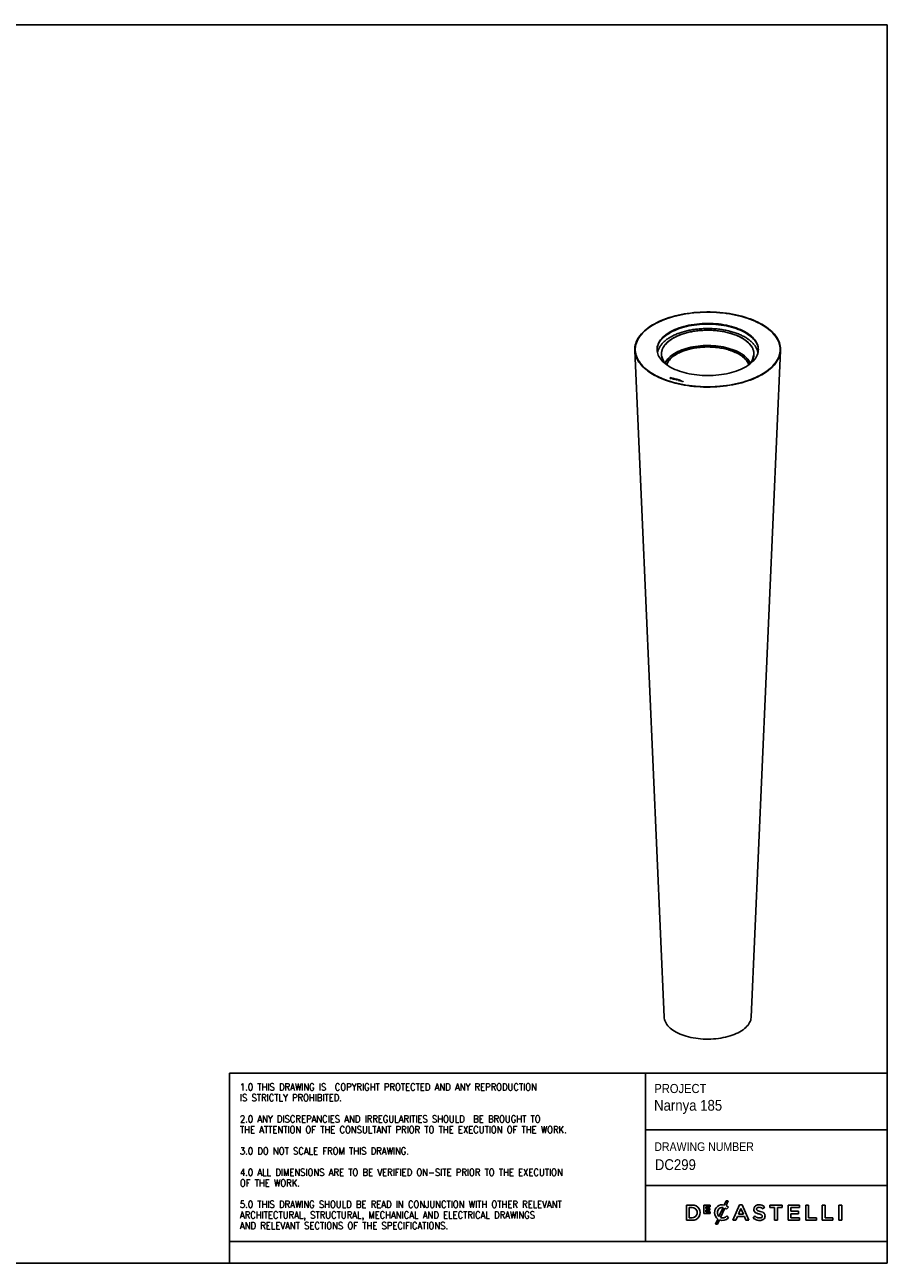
# Model space of a CAD drawing. Header units: millimetres. Extents: x 102 to 4309, y 57 to 3003.
# Tile 2 of 2: x 2258 to 4309, y 57 to 3003. Entities that reach past the tile are written whole.
import ezdxf

# ---------------------------------------------------------------- set-up
doc = ezdxf.new("R2010")
doc.units = ezdxf.units.MM
doc.header["$LTSCALE"] = 10
doc.linetypes.add('SLD-Solido', pattern=[0])
doc.layers.add('NOTE', color=3, linetype='SLD-Solido')
doc.layers.add('SCHIZZI', color=9, linetype='Continuous')
doc.styles.add('SLDTEXTSTYLE0', font='GOTHIC.TTF', dxfattribs={"width": 0.913})
doc.styles.add('SLDTEXTSTYLE1', font='romans__.ttf', dxfattribs={"width": 0.893})

msp = doc.modelspace()

# ---------------------------------------------------------------- linework, layer by layer
for p, q in [((3962.93, 2309.39), (3962.5, 2308.99)), ((3963.2, 2309.31), (3962.76, 2308.92)), ((3962.93, 2309.39), (3962.92, 2309.07)), ((3708.73, 2228.32), (3778.78, 642.35)), ((3709.62, 2230.38), (3709.62, 2230.38)), ((3773.68, 2213.68), (3773.7, 2213.57)), ((3985.46, 642.35), (4055.51, 2228.32)), ((4054.62, 2230.38), (4054.62, 2230.38)), ((3793.93, 2163.62), (3792.34, 2162.07)), ((3792.34, 2162.07), (3793.71, 2161.7)), ((3793.93, 2163.53), (3792.41, 2162.05)), ((3794.11, 2163.32), (3792.92, 2162.16)), ((3792.92, 2162.16), (3793.88, 2161.9)), ((3792.92, 2162.07), (3792.92, 2162.16)), ((3792.92, 2162.07), (3793.88, 2161.81)), ((3793.88, 2161.81), (3793.88, 2161.9)), ((3795.1, 2163.3), (3793.93, 2163.62)), ((3793.93, 2163.53), (3793.93, 2163.62)), ((3795.1, 2163.21), (3793.93, 2163.53)), ((3794.89, 2163.11), (3794.11, 2163.32)), ((3795.1, 2163.21), (3795.1, 2163.3)), ((3795.15, 2161.86), (3795.15, 2161.94)), ((3795.71, 2162.39), (3795.71, 2162.48)), ((3797.52, 2162.64), (3796.63, 2161.77)), ((3796.63, 2161.77), (3797.86, 2161.44)), ((3797.52, 2162.56), (3796.7, 2161.75)), ((3796.98, 2161.82), (3797.25, 2162.09)), ((3797.98, 2161.55), (3796.98, 2161.82)), ((3796.98, 2161.74), (3796.98, 2161.82)), ((3797.91, 2161.49), (3796.98, 2161.74)), ((3797.25, 2162.09), (3798.24, 2161.82)), ((3797.37, 2162.2), (3797.64, 2162.46)), ((3798.36, 2161.93), (3797.37, 2162.2)), ((3797.37, 2162.12), (3797.37, 2162.2)), ((3798.29, 2161.87), (3797.37, 2162.12)), ((3798.75, 2162.31), (3797.52, 2162.64)), ((3797.52, 2162.56), (3797.52, 2162.64)), ((3798.68, 2162.24), (3797.52, 2162.56)), ((3797.64, 2162.46), (3798.63, 2162.19)), ((3797.86, 2161.44), (3797.98, 2161.55)), ((3798.85, 2160.45), (3798.02, 2160.12)), ((3798.02, 2160.12), (3798.43, 2160.01)), ((3798.85, 2160.37), (3798.15, 2160.09)), ((3798.24, 2161.82), (3798.36, 2161.93)), ((3798.43, 2160.01), (3799.1, 2160.28)), ((3798.63, 2162.19), (3798.75, 2162.31)), ((3798.71, 2161.07), (3798.71, 2161.15)), ((3798.85, 2160.37), (3798.85, 2160.45)), ((3799.06, 2160.88), (3799.06, 2160.79)), ((3799.19, 2160.59), (3801.22, 2161.41)), ((3799.19, 2160.5), (3801.22, 2161.32)), ((3799.19, 2160.5), (3799.19, 2160.59)), ((3799.44, 2160.41), (3801.49, 2161.23)), ((3799.44, 2160.33), (3799.44, 2160.41)), ((3799.61, 2160.26), (3799.61, 2160.34)), ((3800.87, 2160.04), (3800.78, 2160.26)), ((3800.78, 2160.18), (3800.78, 2160.26)), ((3800.84, 2160.04), (3800.78, 2160.18)), ((3801.22, 2161.32), (3801.22, 2161.41)), ((3802.25, 2161.82), (3801.56, 2161.54)), ((3802.25, 2161.73), (3801.56, 2161.46)), ((3801.56, 2161.46), (3801.56, 2161.54)), ((3801.61, 2161.08), (3802.01, 2161.16)), ((3804.74, 2160.72), (3801.77, 2159.51)), ((3801.77, 2159.51), (3802.18, 2159.4)), ((3801.83, 2161.37), (3802.66, 2161.71)), ((3801.83, 2161.29), (3801.83, 2161.37)), ((3804.74, 2160.63), (3801.9, 2159.47)), ((3802.18, 2159.4), (3803.12, 2159.78)), ((3802.66, 2161.71), (3802.25, 2161.82)), ((3802.25, 2161.73), (3802.25, 2161.82)), ((3802.53, 2161.65), (3802.25, 2161.73)), ((3803.12, 2159.78), (3804.55, 2159.38)), ((3804.69, 2160.42), (3803.48, 2159.92)), ((3803.48, 2159.92), (3804.59, 2159.63)), ((3803.48, 2159.84), (3803.48, 2159.92)), ((3803.48, 2159.84), (3804.59, 2159.54)), ((3804.55, 2159.38), (3804.47, 2158.77)), ((3804.47, 2158.77), (3804.89, 2158.66)), ((3804.55, 2159.3), (3804.48, 2158.77)), ((3804.55, 2159.3), (3804.55, 2159.38)), ((3804.59, 2159.63), (3804.69, 2160.42)), ((3804.59, 2159.54), (3804.69, 2160.33)), ((3804.59, 2159.54), (3804.59, 2159.63)), ((3804.69, 2160.33), (3804.69, 2160.42)), ((3805.15, 2160.6), (3804.74, 2160.72)), ((3804.74, 2160.63), (3804.74, 2160.72)), ((3805.14, 2160.52), (3804.74, 2160.63)), ((3804.89, 2158.66), (3805.15, 2160.6)), ((3806.55, 2158.76), (3806.17, 2158.86)), ((3806.17, 2158.77), (3806.17, 2158.86)), ((3806.5, 2158.68), (3806.17, 2158.77)), ((3806.49, 2158.63), (3806.49, 2158.55)), ((3806.52, 2158.45), (3806.52, 2158.54)), ((3807.4, 2159.33), (3807.4, 2159.24)), ((3807.83, 2158.09), (3807.83, 2158.18)), ((3808.26, 2158.28), (3808.26, 2158.36)), ((3808.27, 2158.32), (3808.27, 2158.41)), ((3808.49, 2158.6), (3808.49, 2158.68)), ((3808.84, 2159.05), (3809.22, 2158.95)), ((3808.89, 2159.09), (3808.89, 2159.17)), ((3809.19, 2159.33), (3809.19, 2159.42)), ((3811.48, 2158.6), (3810.08, 2157.25)), ((3810.08, 2157.25), (3810.57, 2157.11)), ((3811.48, 2158.52), (3810.15, 2157.23)), ((3810.69, 2159.07), (3810.49, 2158.87)), ((3810.49, 2158.87), (3811.48, 2158.6)), ((3810.69, 2158.98), (3810.56, 2158.86)), ((3810.57, 2157.11), (3811.96, 2158.47)), ((3813.15, 2158.4), (3810.69, 2159.07)), ((3810.69, 2158.98), (3810.69, 2159.07)), ((3813.08, 2158.33), (3810.69, 2158.98)), ((3811.48, 2158.52), (3811.48, 2158.6)), ((3811.96, 2158.47), (3812.95, 2158.2)), ((3814.35, 2158.07), (3812.76, 2156.52)), ((3812.76, 2156.52), (3814.97, 2155.92)), ((3814.35, 2157.98), (3812.83, 2156.5)), ((3812.95, 2158.2), (3813.15, 2158.4)), ((3813.34, 2156.61), (3813.83, 2157.09)), ((3815.17, 2156.11), (3813.34, 2156.61)), ((3813.34, 2156.53), (3813.34, 2156.61)), ((3815.1, 2156.05), (3813.34, 2156.53)), ((3813.83, 2157.09), (3815.66, 2156.59)), ((3814.03, 2157.29), (3814.52, 2157.77)), ((3815.86, 2156.79), (3814.03, 2157.29)), ((3814.03, 2157.2), (3814.03, 2157.29)), ((3815.79, 2156.72), (3814.03, 2157.2)), ((3816.55, 2157.47), (3814.35, 2158.07)), ((3814.35, 2157.98), (3814.35, 2158.07)), ((3816.49, 2157.4), (3814.35, 2157.98)), ((3814.52, 2157.77), (3816.35, 2157.27)), ((3814.97, 2155.92), (3815.17, 2156.11)), ((3815.66, 2156.59), (3815.86, 2156.79)), ((3817.9, 2157.11), (3816.3, 2155.56)), ((3816.3, 2155.56), (3818.41, 2154.98)), ((3816.35, 2157.27), (3816.55, 2157.47)), ((3817.9, 2157.02), (3816.37, 2155.54)), ((3816.88, 2155.65), (3818.28, 2157.01)), ((3818.61, 2155.18), (3816.88, 2155.65)), ((3816.88, 2155.56), (3816.88, 2155.65)), ((3818.54, 2155.11), (3816.88, 2155.56)), ((3818.28, 2157.01), (3817.9, 2157.11)), ((3817.9, 2157.02), (3817.9, 2157.11)), ((3818.21, 2156.94), (3817.9, 2157.02)), ((3818.41, 2154.98), (3818.61, 2155.18)), ((3821.17, 2156.22), (3819.58, 2154.67)), ((3819.58, 2154.67), (3821.68, 2154.09)), ((3821.17, 2156.13), (3819.65, 2154.65)), ((3820.16, 2154.76), (3821.55, 2156.12)), ((3821.88, 2154.29), (3820.16, 2154.76)), ((3820.16, 2154.67), (3820.16, 2154.76)), ((3821.81, 2154.22), (3820.16, 2154.67)), ((3821.55, 2156.12), (3821.17, 2156.22)), ((3821.17, 2156.13), (3821.17, 2156.22)), ((3821.48, 2156.05), (3821.17, 2156.13)), ((3821.68, 2154.09), (3821.88, 2154.29)), ((3824.52, 2155.32), (3822.92, 2153.76)), ((3822.92, 2153.76), (3823.3, 2153.65)), ((3824.52, 2155.23), (3822.99, 2153.74)), ((3823.3, 2153.65), (3824.9, 2155.22)), ((3824.9, 2155.22), (3824.52, 2155.32)), ((3824.52, 2155.23), (3824.52, 2155.32)), ((3824.83, 2155.15), (3824.52, 2155.23))]:
    msp.add_line(p, q)
at = {"flags": 128}
for points in [[(3963.2, 2309.31), (3970.04, 2307.35), (3976.7, 2305.22), (3983.17, 2302.95), (3989.44, 2300.52), (3995.48, 2297.95), (4001.3, 2295.25), (4006.87, 2292.41), (4012.18, 2289.44), (4017.23, 2286.35), (4022.01, 2283.15), (4026.5, 2279.84), (4030.69, 2276.43), (4034.58, 2272.93), (4038.16, 2269.34), (4041.42, 2265.67), (4044.36, 2261.93), (4046.96, 2258.12), (4049.23, 2254.26), (4051.16, 2250.34), (4052.74, 2246.39), (4053.97, 2242.41), (4054.85, 2238.39), (4055.38, 2234.37), (4055.56, 2230.33), (4055.38, 2226.3), (4054.85, 2222.27), (4053.96, 2218.26), (4052.72, 2214.27), (4051.14, 2210.32), (4049.21, 2206.41), (4046.94, 2202.55), (4044.33, 2198.74), (4041.4, 2195), (4038.13, 2191.33), (4034.55, 2187.74), (4030.66, 2184.23), (4026.46, 2180.83), (4021.97, 2177.52), (4017.19, 2174.32), (4012.14, 2171.23), (4006.82, 2168.27), (4001.25, 2165.43), (3995.43, 2162.72), (3989.39, 2160.16), (3983.12, 2157.73), (3976.65, 2155.46), (3969.98, 2153.33), (3963.14, 2151.37), (3956.13, 2149.56), (3948.97, 2147.93), (3941.67, 2146.45), (3934.25, 2145.15), (3926.72, 2144.03), (3919.11, 2143.08), (3911.41, 2142.31), (3903.66, 2141.72), (3895.87, 2141.3), (3888.04, 2141.08), (3880.21, 2141.03), (3872.37, 2141.17), (3864.56, 2141.48), (3856.78, 2141.98), (3849.06, 2142.66), (3841.4, 2143.52), (3833.83, 2144.56), (3826.35, 2145.77), (3818.99, 2147.15), (3811.76, 2148.71), (3804.67, 2150.43), (3797.74, 2152.31), (3790.98, 2154.35), (3784.4, 2156.55), (3778.03, 2158.9), (3771.87, 2161.4), (3765.94, 2164.03), (3760.24, 2166.8), (3754.79, 2169.7), (3749.6, 2172.73), (3744.68, 2175.87), (3740.04, 2179.12), (3735.69, 2182.48), (3731.64, 2185.94), (3727.9, 2189.48), (3724.48, 2193.11), (3721.37, 2196.82), (3718.59, 2200.59), (3716.15, 2204.43), (3714.05, 2208.32), (3712.29, 2212.25), (3710.87, 2216.22), (3709.81, 2220.22), (3709.09, 2224.24), (3708.73, 2228.27), (3708.73, 2232.31), (3709.08, 2236.34), (3709.78, 2240.36), (3710.83, 2244.36), (3712.24, 2248.33), (3713.99, 2252.26), (3716.08, 2256.15), (3718.51, 2259.99), (3721.28, 2263.77), (3724.38, 2267.47), (3727.79, 2271.11), (3731.53, 2274.66), (3735.57, 2278.11), (3739.91, 2281.48), (3744.54, 2284.73), (3749.45, 2287.88), (3754.63, 2290.91), (3760.07, 2293.81), (3765.76, 2296.59), (3771.69, 2299.23), (3777.84, 2301.72), (3784.21, 2304.08), (3790.78, 2306.28), (3797.53, 2308.33), (3804.46, 2310.22), (3811.54, 2311.94), (3818.77, 2313.5), (3826.13, 2314.89), (3833.6, 2316.11), (3841.17, 2317.15), (3848.83, 2318.01), (3856.55, 2318.7), (3864.33, 2319.2), (3872.14, 2319.53), (3879.97, 2319.67), (3887.81, 2319.63), (3895.63, 2319.4), (3903.43, 2319), (3911.18, 2318.41), (3918.88, 2317.65), (3926.5, 2316.7), (3934.02, 2315.58), (3941.45, 2314.29), (3948.75, 2312.82), (3955.91, 2311.19), (3962.93, 2309.39)], [(3801.62, 2151.81), (3808.59, 2150.01), (3815.72, 2148.38), (3822.98, 2146.92), (3830.36, 2145.63), (3837.85, 2144.51), (3845.43, 2143.57), (3853.09, 2142.81), (3860.8, 2142.22), (3868.56, 2141.81), (3876.34, 2141.59), (3884.14, 2141.54), (3891.93, 2141.68), (3899.7, 2142), (3907.44, 2142.5), (3915.12, 2143.18), (3922.74, 2144.04), (3930.27, 2145.07), (3937.71, 2146.28), (3945.03, 2147.66), (3952.23, 2149.21), (3959.28, 2150.92), (3966.17, 2152.8), (3972.89, 2154.83), (3979.43, 2157.02), (3985.76, 2159.36), (3991.89, 2161.85), (3997.79, 2164.47), (4003.45, 2167.23), (4008.87, 2170.12), (4014.03, 2173.13), (4018.92, 2176.26), (4023.53, 2179.5), (4027.85, 2182.84), (4031.87, 2186.28), (4035.58, 2189.81), (4038.99, 2193.42), (4042.07, 2197.11), (4044.83, 2200.87), (4047.25, 2204.68), (4049.33, 2208.55), (4051.08, 2212.47), (4052.48, 2216.42), (4053.53, 2220.4), (4054.23, 2224.4), (4054.58, 2228.41), (4054.58, 2232.42), (4054.22, 2236.43), (4053.51, 2240.43), (4052.46, 2244.41), (4051.05, 2248.36), (4049.3, 2252.28), (4047.21, 2256.14), (4044.78, 2259.96), (4042.02, 2263.72), (4038.93, 2267.4), (4035.52, 2271.01), (4031.8, 2274.54), (4027.78, 2277.98), (4023.45, 2281.32), (4018.84, 2284.56), (4013.94, 2287.69), (4008.78, 2290.7), (4003.36, 2293.58), (3997.69, 2296.34), (3991.79, 2298.96), (3985.66, 2301.44), (3979.32, 2303.78), (3972.78, 2305.97), (3966.05, 2308), (3959.16, 2309.87), (3952.11, 2311.59), (3944.91, 2313.13), (3937.59, 2314.51), (3930.15, 2315.71), (3922.61, 2316.74), (3914.99, 2317.6), (3907.31, 2318.27), (3899.57, 2318.77), (3891.8, 2319.09), (3884.01, 2319.22), (3876.21, 2319.17), (3868.43, 2318.95), (3860.67, 2318.54), (3852.96, 2317.95), (3845.3, 2317.18), (3837.73, 2316.23), (3830.24, 2315.11), (3822.86, 2313.82), (3815.6, 2312.35), (3808.47, 2310.72), (3801.5, 2308.93), (3794.69, 2306.97), (3788.06, 2304.86), (3781.62, 2302.59), (3775.39, 2300.18), (3769.38, 2297.62), (3763.59, 2294.93), (3758.05, 2292.11), (3752.76, 2289.16), (3747.74, 2286.08), (3742.99, 2282.9), (3738.52, 2279.61), (3734.35, 2276.22), (3730.48, 2272.73), (3726.92, 2269.16), (3723.68, 2265.51), (3720.76, 2261.78), (3718.17, 2257.99), (3715.91, 2254.15), (3713.99, 2250.26), (3712.42, 2246.33), (3711.2, 2242.36), (3710.32, 2238.37), (3709.8, 2234.36), (3709.62, 2230.35), (3709.8, 2226.33), (3710.33, 2222.33), (3711.21, 2218.34), (3712.45, 2214.37), (3714.02, 2210.44), (3715.95, 2206.55), (3718.21, 2202.7), (3720.8, 2198.92), (3723.73, 2195.2), (3726.98, 2191.55), (3730.54, 2187.97), (3734.42, 2184.49), (3738.59, 2181.1), (3743.07, 2177.81), (3747.82, 2174.63), (3752.85, 2171.56), (3758.14, 2168.61), (3763.69, 2165.79), (3769.48, 2163.1), (3775.49, 2160.54), (3781.73, 2158.13), (3788.17, 2155.87), (3794.81, 2153.76), (3801.62, 2151.81)], [(3962.73, 2308.89), (3969.53, 2306.94), (3976.16, 2304.82), (3982.59, 2302.56), (3988.82, 2300.15), (3994.83, 2297.59), (4000.61, 2294.9), (4006.15, 2292.08), (4011.43, 2289.13), (4016.46, 2286.06), (4021.2, 2282.88), (4025.67, 2279.59), (4029.84, 2276.2), (4033.7, 2272.72), (4037.26, 2269.15), (4040.5, 2265.5), (4043.42, 2261.78), (4046.01, 2257.99), (4048.27, 2254.15), (4050.18, 2250.26), (4051.75, 2246.33), (4052.98, 2242.37), (4053.86, 2238.38), (4054.38, 2234.38), (4054.56, 2230.36), (4054.38, 2226.35), (4053.85, 2222.35), (4052.97, 2218.36), (4051.74, 2214.4), (4050.17, 2210.47), (4048.25, 2206.58), (4045.99, 2202.74), (4043.4, 2198.95), (4040.48, 2195.23), (4037.23, 2191.58), (4033.67, 2188.02), (4029.8, 2184.53), (4025.63, 2181.14), (4021.16, 2177.85), (4016.41, 2174.67), (4011.39, 2171.61), (4006.1, 2168.66), (4000.56, 2165.84), (3994.78, 2163.15), (3988.77, 2160.59), (3982.54, 2158.18), (3976.1, 2155.92), (3969.48, 2153.81), (3962.67, 2151.86), (3955.7, 2150.06), (3948.58, 2148.43), (3941.33, 2146.97), (3933.95, 2145.68), (3926.47, 2144.56), (3918.89, 2143.61), (3911.25, 2142.85), (3903.54, 2142.26), (3895.79, 2141.85), (3888.01, 2141.62), (3880.22, 2141.58), (3872.43, 2141.71), (3864.66, 2142.03), (3856.93, 2142.52), (3849.25, 2143.2), (3841.64, 2144.05), (3834.11, 2145.08), (3826.67, 2146.29), (3819.35, 2147.66), (3812.16, 2149.21), (3805.11, 2150.92), (3798.22, 2152.79), (3791.5, 2154.82), (3784.97, 2157.01), (3778.63, 2159.34), (3772.51, 2161.83), (3766.6, 2164.45), (3760.94, 2167.2), (3755.52, 2170.08), (3750.36, 2173.09), (3745.47, 2176.22), (3740.86, 2179.45), (3736.54, 2182.79), (3732.51, 2186.23), (3728.79, 2189.75), (3725.38, 2193.36), (3722.3, 2197.04), (3719.54, 2200.8), (3717.11, 2204.61), (3715.01, 2208.48), (3713.26, 2212.39), (3711.86, 2216.33), (3710.8, 2220.31), (3710.09, 2224.31), (3709.73, 2228.31), (3709.73, 2232.33), (3710.08, 2236.34), (3710.77, 2240.33), (3711.82, 2244.31), (3713.22, 2248.26), (3714.96, 2252.17), (3717.04, 2256.04), (3719.46, 2259.85), (3722.21, 2263.61), (3725.29, 2267.29), (3728.68, 2270.9), (3732.39, 2274.43), (3736.41, 2277.87), (3740.73, 2281.21), (3745.33, 2284.45), (3750.21, 2287.58), (3755.36, 2290.59), (3760.77, 2293.48), (3766.43, 2296.24), (3772.33, 2298.86), (3778.44, 2301.35), (3784.77, 2303.69), (3791.3, 2305.88), (3798.02, 2307.91), (3804.9, 2309.79), (3811.95, 2311.51), (3819.13, 2313.06), (3826.45, 2314.44), (3833.88, 2315.65), (3841.41, 2316.68), (3849.02, 2317.54), (3856.7, 2318.22), (3864.43, 2318.72), (3872.19, 2319.04), (3879.98, 2319.19), (3887.77, 2319.14), (3895.55, 2318.92), (3903.3, 2318.52), (3911.01, 2317.94), (3918.66, 2317.18), (3926.24, 2316.24), (3933.72, 2315.12), (3941.11, 2313.84), (3948.36, 2312.38), (3955.49, 2310.75), (3962.46, 2308.96)], [(3825.89, 2175.49), (3831.74, 2174.01), (3837.74, 2172.68), (3843.87, 2171.53), (3850.11, 2170.55), (3856.45, 2169.74), (3862.86, 2169.12), (3869.33, 2168.67), (3875.83, 2168.4), (3882.36, 2168.32), (3888.88, 2168.42), (3895.38, 2168.7), (3901.85, 2169.16), (3908.25, 2169.8), (3914.58, 2170.61), (3920.82, 2171.61), (3926.94, 2172.77), (3932.93, 2174.11), (3938.77, 2175.61), (3944.45, 2177.27), (3949.94, 2179.08), (3955.23, 2181.05), (3960.31, 2183.16), (3965.16, 2185.41), (3969.76, 2187.79), (3974.11, 2190.3), (3978.19, 2192.92), (3981.99, 2195.65), (3985.49, 2198.49), (3988.69, 2201.42), (3991.58, 2204.43), (3994.15, 2207.52), (3996.39, 2210.68), (3998.29, 2213.89), (3999.85, 2217.16), (4001.07, 2220.46), (4001.94, 2223.79), (4002.46, 2227.14), (4002.62, 2230.5), (4002.43, 2233.86), (4001.89, 2237.21), (4001, 2240.54), (3999.75, 2243.84), (3998.17, 2247.1), (3996.24, 2250.31), (3993.98, 2253.46), (3991.39, 2256.55), (3988.48, 2259.56), (3985.25, 2262.48), (3981.73, 2265.31), (3977.91, 2268.04), (3973.81, 2270.65), (3969.44, 2273.15), (3964.82, 2275.52), (3959.95, 2277.76), (3954.86, 2279.86), (3949.55, 2281.82), (3944.05, 2283.62), (3938.36, 2285.27), (3932.51, 2286.76), (3926.51, 2288.08), (3920.38, 2289.23), (3914.13, 2290.21), (3907.8, 2291.02), (3901.39, 2291.65), (3894.92, 2292.09), (3888.41, 2292.36), (3881.89, 2292.44), (3875.37, 2292.35), (3868.86, 2292.07), (3862.4, 2291.61), (3855.99, 2290.97), (3849.66, 2290.15), (3843.43, 2289.16), (3837.3, 2287.99), (3831.31, 2286.66), (3825.47, 2285.16), (3819.8, 2283.5), (3814.31, 2281.68), (3809.01, 2279.72), (3803.93, 2277.61), (3799.08, 2275.36), (3794.48, 2272.97), (3790.13, 2270.47), (3786.05, 2267.84), (3782.25, 2265.11), (3778.75, 2262.27), (3775.55, 2259.35), (3772.66, 2256.33), (3770.09, 2253.24), (3767.86, 2250.08), (3765.95, 2246.87), (3764.39, 2243.61), (3763.17, 2240.3), (3762.3, 2236.97), (3761.79, 2233.62), (3761.62, 2230.26), (3761.81, 2226.9), (3762.35, 2223.55), (3763.25, 2220.22), (3764.49, 2216.92), (3766.08, 2213.66), (3768, 2210.45), (3770.27, 2207.3), (3772.86, 2204.21), (3775.77, 2201.21), (3778.99, 2198.28), (3782.52, 2195.45), (3786.33, 2192.73), (3790.43, 2190.11), (3794.8, 2187.61), (3799.42, 2185.24), (3804.29, 2183), (3809.38, 2180.9), (3814.69, 2178.95), (3820.2, 2177.14), (3825.89, 2175.49)], [(3761.63, 2229.52), (3761.79, 2231.92), (3762.31, 2235.27), (3763.18, 2238.6), (3764.4, 2241.91), (3765.96, 2245.17), (3767.86, 2248.38), (3770.1, 2251.54), (3772.67, 2254.63), (3775.56, 2257.64), (3778.76, 2260.57), (3782.27, 2263.41), (3786.07, 2266.14), (3790.14, 2268.76), (3794.49, 2271.27), (3799.1, 2273.65), (3803.95, 2275.9), (3809.03, 2278.01), (3814.32, 2279.97), (3819.81, 2281.79), (3825.49, 2283.45), (3831.33, 2284.95), (3837.32, 2286.28), (3843.44, 2287.44), (3849.67, 2288.44), (3856, 2289.25), (3862.41, 2289.89), (3868.87, 2290.35), (3875.37, 2290.63), (3881.9, 2290.73), (3888.42, 2290.64), (3894.92, 2290.38), (3901.39, 2289.93), (3907.8, 2289.3), (3914.14, 2288.5), (3920.38, 2287.52), (3926.51, 2286.37), (3932.51, 2285.04), (3938.36, 2283.56), (3944.05, 2281.91), (3949.55, 2280.1), (3954.86, 2278.15), (3959.95, 2276.05), (3964.82, 2273.81), (3969.44, 2271.44), (3973.81, 2268.94), (3977.91, 2266.32), (3981.72, 2263.6), (3985.25, 2260.77), (3988.47, 2257.85), (3991.38, 2254.84), (3993.97, 2251.76), (3996.24, 2248.6), (3998.16, 2245.39), (3999.75, 2242.13), (4000.99, 2238.83), (4001.89, 2235.5), (4002.43, 2232.16), (4002.61, 2229.52)], [(4002.61, 2229.52), (4002.43, 2232.15), (4001.89, 2235.5), (4001, 2238.83), (3999.75, 2242.13), (3998.17, 2245.39), (3996.24, 2248.6), (3993.98, 2251.75), (3991.39, 2254.84), (3988.48, 2257.84), (3985.25, 2260.77), (3981.73, 2263.6), (3977.91, 2266.32), (3973.81, 2268.94), (3969.44, 2271.43), (3964.82, 2273.81), (3959.95, 2276.05), (3954.86, 2278.15), (3949.55, 2280.1), (3944.05, 2281.91), (3938.36, 2283.56), (3932.51, 2285.04), (3926.51, 2286.37), (3920.38, 2287.52), (3914.13, 2288.5), (3907.8, 2289.3), (3901.39, 2289.93), (3894.92, 2290.38), (3888.41, 2290.64), (3881.89, 2290.73), (3875.37, 2290.63), (3868.86, 2290.35), (3862.4, 2289.89), (3855.99, 2289.25), (3849.66, 2288.44), (3843.43, 2287.44), (3837.3, 2286.28), (3831.31, 2284.94), (3825.47, 2283.44), (3819.8, 2281.78), (3814.31, 2279.97), (3809.01, 2278), (3803.93, 2275.89), (3799.08, 2273.64), (3794.48, 2271.26), (3790.13, 2268.75), (3786.05, 2266.13), (3782.25, 2263.4), (3778.75, 2260.56), (3775.55, 2257.63), (3772.66, 2254.62), (3770.09, 2251.53), (3767.86, 2248.37), (3765.95, 2245.15), (3764.39, 2241.89), (3763.17, 2238.59), (3762.3, 2235.26), (3761.79, 2231.91), (3761.63, 2229.52)], [(3782.76, 2195.27), (3780.89, 2197.41), (3778.62, 2200.4), (3776.68, 2203.44), (3775.07, 2206.54), (3773.81, 2209.68), (3772.9, 2212.85), (3772.34, 2216.05), (3772.12, 2219.25), (3772.26, 2222.46), (3772.76, 2225.65), (3773.6, 2228.83), (3774.79, 2231.98), (3776.32, 2235.09), (3778.2, 2238.14), (3780.4, 2241.14), (3782.94, 2244.07), (3785.78, 2246.92), (3788.94, 2249.69), (3792.4, 2252.35), (3796.14, 2254.91), (3800.16, 2257.36), (3804.45, 2259.69), (3808.98, 2261.89), (3813.74, 2263.95), (3818.73, 2265.87), (3823.91, 2267.65), (3829.29, 2269.27), (3834.83, 2270.73), (3840.52, 2272.02), (3846.35, 2273.15), (3852.29, 2274.11), (3858.33, 2274.89), (3864.45, 2275.49), (3870.62, 2275.92), (3876.82, 2276.16), (3883.05, 2276.23), (3889.27, 2276.11), (3895.47, 2275.81), (3901.62, 2275.33), (3907.72, 2274.68), (3913.73, 2273.84), (3919.64, 2272.83), (3925.43, 2271.65), (3931.08, 2270.31), (3936.58, 2268.8), (3941.9, 2267.14), (3947.02, 2265.32), (3951.94, 2263.35), (3956.64, 2261.25), (3961.1, 2259.01), (3965.31, 2256.65), (3969.24, 2254.16), (3972.9, 2251.57), (3976.27, 2248.87), (3979.34, 2246.08), (3982.1, 2243.21), (3984.53, 2240.26), (3986.64, 2237.24), (3988.41, 2234.17), (3989.84, 2231.05), (3990.93, 2227.89), (3991.67, 2224.7), (3992.06, 2221.5), (3992.09, 2218.3), (3991.78, 2215.1), (3991.11, 2211.91), (3990.09, 2208.74), (3988.73, 2205.61), (3987.03, 2202.53), (3984.99, 2199.5), (3982.62, 2196.54), (3981.49, 2195.27)], [(3974.63, 2250.23), (3971.11, 2252.88), (3967.31, 2255.42), (3963.23, 2257.84), (3958.9, 2260.15), (3954.32, 2262.32), (3949.51, 2264.35), (3944.48, 2266.25), (3939.26, 2267.99), (3933.85, 2269.58), (3928.27, 2271), (3922.55, 2272.27), (3916.7, 2273.36), (3910.74, 2274.28), (3904.68, 2275.03), (3898.55, 2275.59), (3892.37, 2275.98), (3886.16, 2276.19), (3879.94, 2276.22), (3873.72, 2276.06), (3867.53, 2275.73), (3861.38, 2275.21), (3855.3, 2274.52), (3849.31, 2273.65), (3843.42, 2272.61), (3837.66, 2271.4), (3832.04, 2270.02), (3826.58, 2268.48), (3821.29, 2266.78), (3816.21, 2264.93), (3811.33, 2262.94), (3806.68, 2260.81), (3802.27, 2258.54), (3798.12, 2256.15), (3794.24, 2253.65), (3790.63, 2251.03), (3787.33, 2248.32), (3784.32, 2245.51), (3781.63, 2242.62), (3779.26, 2239.65), (3777.22, 2236.62), (3775.51, 2233.54), (3774.15, 2230.41), (3773.13, 2227.25), (3772.47, 2224.06), (3772.15, 2220.85), (3772.19, 2217.65), (3772.57, 2214.45), (3773.31, 2211.26), (3774.4, 2208.11), (3775.83, 2204.99), (3777.6, 2201.91), (3779.71, 2198.9), (3782.15, 2195.94), (3782.76, 2195.27)], [(3780.64, 2198.13), (3781.06, 2199.03), (3782.68, 2202.04), (3784.64, 2204.99), (3786.94, 2207.88), (3789.55, 2210.69), (3792.48, 2213.42), (3795.71, 2216.06), (3799.23, 2218.6), (3803.04, 2221.02), (3807.11, 2223.33), (3811.43, 2225.52), (3816, 2227.57), (3820.79, 2229.48), (3825.78, 2231.24), (3830.97, 2232.85), (3836.33, 2234.31), (3841.84, 2235.6), (3847.49, 2236.72), (3853.26, 2237.67), (3859.12, 2238.45), (3865.07, 2239.05), (3871.07, 2239.47), (3877.11, 2239.71), (3883.16, 2239.77), (3889.21, 2239.65), (3895.24, 2239.34), (3901.23, 2238.86), (3907.14, 2238.2), (3912.98, 2237.36), (3918.71, 2236.35), (3924.31, 2235.17), (3929.78, 2233.82), (3935.08, 2232.32), (3940.2, 2230.65), (3945.13, 2228.84), (3949.84, 2226.88), (3954.32, 2224.78), (3958.56, 2222.55), (3962.55, 2220.2), (3966.25, 2217.74), (3969.68, 2215.16)], [(3981.49, 2195.27), (3983.84, 2198.01), (3986.05, 2201.01), (3987.92, 2204.07), (3989.45, 2207.17), (3990.64, 2210.32), (3991.49, 2213.5), (3991.98, 2216.7), (3992.12, 2219.9), (3991.91, 2223.11), (3991.34, 2226.3), (3990.43, 2229.47), (3989.17, 2232.61), (3987.57, 2235.71), (3985.63, 2238.76), (3983.35, 2241.74), (3980.76, 2244.66), (3977.84, 2247.49), (3974.63, 2250.23)], [(3966.22, 2213.16), (3962.86, 2215.68), (3959.23, 2218.09), (3955.32, 2220.38), (3951.15, 2222.55), (3946.75, 2224.59), (3942.11, 2226.5), (3937.27, 2228.25), (3932.23, 2229.86), (3927.01, 2231.31), (3921.64, 2232.6), (3916.13, 2233.72), (3910.5, 2234.68), (3904.77, 2235.46), (3898.96, 2236.06), (3893.09, 2236.48), (3887.18, 2236.73), (3881.26, 2236.79), (3875.33, 2236.67), (3869.43, 2236.38), (3863.58, 2235.9), (3857.79, 2235.25), (3852.09, 2234.42), (3846.49, 2233.41), (3841.02, 2232.24), (3835.69, 2230.9), (3830.52, 2229.41), (3825.54, 2227.76), (3820.76, 2225.96), (3816.19, 2224.01), (3811.85, 2221.93), (3807.76, 2219.72), (3803.93, 2217.39), (3800.37, 2214.95), (3797.1, 2212.4), (3794.13, 2209.76), (3791.47, 2207.04), (3789.13, 2204.23), (3787.12, 2201.36), (3785.43, 2198.43), (3784.09, 2195.46), (3783.75, 2194.54)], [(3783.75, 2194.54), (3784.09, 2195.46), (3785.43, 2198.43), (3787.12, 2201.36), (3789.13, 2204.23), (3791.47, 2207.04), (3794.13, 2209.76), (3797.1, 2212.4), (3800.37, 2214.95), (3803.93, 2217.39), (3807.76, 2219.72), (3811.85, 2221.93), (3816.19, 2224.01), (3820.76, 2225.96), (3825.54, 2227.76), (3830.52, 2229.41), (3835.69, 2230.9), (3841.02, 2232.24), (3846.49, 2233.41), (3852.09, 2234.42), (3857.79, 2235.25), (3863.58, 2235.9), (3869.43, 2236.38), (3875.33, 2236.67), (3881.26, 2236.79), (3887.18, 2236.73), (3893.09, 2236.48), (3898.96, 2236.06), (3904.77, 2235.46), (3910.5, 2234.68), (3916.13, 2233.72), (3921.64, 2232.6), (3927.01, 2231.31), (3932.23, 2229.86), (3937.27, 2228.25), (3942.11, 2226.5), (3946.75, 2224.59), (3951.15, 2222.55), (3955.32, 2220.38), (3959.23, 2218.09), (3962.86, 2215.68), (3966.22, 2213.16), (3969.27, 2210.55), (3972.03, 2207.84), (3974.46, 2205.06), (3976.57, 2202.21), (3978.35, 2199.3), (3979.8, 2196.33), (3980.5, 2194.54)], [(3795.15, 2161.94), (3795.3, 2162), (3795.43, 2162.08), (3795.54, 2162.16), (3795.62, 2162.24), (3795.68, 2162.34), (3795.71, 2162.43), (3795.71, 2162.53), (3795.68, 2162.63)], [(3795.15, 2161.86), (3795.3, 2161.92), (3795.43, 2161.99), (3795.54, 2162.07), (3795.62, 2162.16), (3795.68, 2162.25), (3795.71, 2162.35), (3795.71, 2162.39)], [(3795.38, 2161.76), (3795.59, 2161.84), (3795.76, 2161.93), (3795.91, 2162.04), (3796.02, 2162.16), (3796.1, 2162.29), (3796.13, 2162.42), (3796.13, 2162.55), (3796.09, 2162.68)], [(3796.14, 2162.44), (3796.13, 2162.46), (3796.09, 2162.59)], [(3807.8, 2159.79), (3807.57, 2159.76), (3807.35, 2159.71), (3807.17, 2159.62), (3807.04, 2159.51), (3806.97, 2159.39), (3806.98, 2159.27), (3807.04, 2159.14), (3807.17, 2159.04)], [(3807.8, 2159.7), (3807.57, 2159.68), (3807.35, 2159.62), (3807.17, 2159.53), (3807.04, 2159.43), (3806.97, 2159.31), (3806.97, 2159.29)], [(3807.5, 2159.18), (3807.43, 2159.23), (3807.4, 2159.3), (3807.4, 2159.36), (3807.44, 2159.43), (3807.5, 2159.48), (3807.59, 2159.52), (3807.71, 2159.55), (3807.83, 2159.57)], [(3808.27, 2158.32), (3808.27, 2158.3), (3808.26, 2158.28)], [(3808.68, 2158.3), (3808.7, 2158.35), (3808.71, 2158.4), (3808.7, 2158.45), (3808.68, 2158.5), (3808.65, 2158.55), (3808.61, 2158.6), (3808.55, 2158.64), (3808.49, 2158.68)], [(3808.89, 2159.09), (3808.88, 2159.06), (3808.88, 2159.04)], [(3985.46, 642.35), (3985.44, 641.91), (3985.07, 638.79), (3984.35, 635.69), (3983.28, 632.61), (3981.86, 629.57), (3980.09, 626.59), (3977.99, 623.65), (3975.55, 620.79), (3972.8, 618.01), (3969.73, 615.31), (3966.36, 612.71), (3962.7, 610.22), (3958.77, 607.84), (3954.57, 605.59), (3950.12, 603.46), (3945.43, 601.48), (3940.53, 599.64), (3935.42, 597.95), (3930.14, 596.42), (3924.68, 595.05), (3919.08, 593.84), (3913.36, 592.81), (3907.52, 591.96), (3901.6, 591.28), (3895.61, 590.78), (3889.57, 590.46), (3883.51, 590.33), (3877.45, 590.38), (3871.39, 590.61), (3865.38, 591.03), (3859.43, 591.62), (3853.55, 592.4), (3847.77, 593.35), (3842.11, 594.48), (3836.59, 595.77), (3831.22, 597.23), (3826.03, 598.85), (3821.03, 600.62), (3816.25, 602.54), (3811.69, 604.6), (3807.37, 606.79), (3803.31, 609.12), (3799.52, 611.56), (3796.02, 614.11), (3792.81, 616.76), (3789.91, 619.51), (3787.33, 622.33), (3785.08, 625.23), (3783.15, 628.2), (3781.58, 631.22), (3780.34, 634.28), (3779.46, 637.37), (3778.93, 640.48), (3778.78, 642.35)]]:
    msp.add_lwpolyline(points, dxfattribs=at)
for centre, radius, start, end in [((3940.05, 2178.31), 43.58, 21.86849, 53.10263), ((3941.4, 2177.83), 46.83, 25.68319, 52.85737), ((3961.19, 2217.84), 29.66, 344.7608, 358.89696), ((3794.43, 2164.98), 3.36, 257.63689, 286.55094), ((3794.43, 2164.41), 2.57, 257.64627, 286.37991), ((3794.43, 2164.33), 2.57, 257.64627, 286.37991), ((3792.96, 2156.4), 6.98, 72.58619, 73.92344), ((3794.83, 2162.08), 1.01, 33.15933, 77.78065), ((3793, 2156.01), 7.59, 72.58619, 73.92344), ((3793, 2155.92), 7.59, 72.58619, 73.92344), ((3794.99, 2161.96), 1.32, 32.97074, 77.68363), ((3794.99, 2161.88), 1.32, 32.97074, 77.68363), ((3799.15, 2160.87), 0.52, 147.44094, 233.76799), ((3799.14, 2160.78), 0.511, 146.06415, 173.86952), ((3800.23, 2159.73), 2.08, 81.65542, 136.88982), ((3800.23, 2159.65), 2.08, 81.65542, 136.88982), ((3799.44, 2160.87), 0.377, 145.6375, 228.86119), ((3799.48, 2160.81), 0.419, 182.38021, 226.71928), ((3799.98, 2161.95), 1.89, 242.2738, 250.84596), ((3800.27, 2160.02), 1.57, 81.68471, 136.89921), ((3800.34, 2162.97), 2.98, 250.7353, 280.20736), ((3800.08, 2161.72), 1.45, 243.92244, 251.00308), ((3800.08, 2161.63), 1.45, 243.92244, 251.00308), ((3800.34, 2162.42), 2.2, 250.5627, 281.33841), ((3800.34, 2162.34), 2.2, 250.5627, 281.33841), ((3800.43, 2159.55), 2.02, 66.86596, 88.0467), ((3800.45, 2159.16), 2.63, 65.09034, 88.26909), ((3800.45, 2159.07), 2.63, 65.09034, 88.26909), ((3801.12, 2160.82), 0.555, 28.04602, 48.24673), ((3801.33, 2160.75), 0.798, 30.92206, 50.77219), ((3801.27, 2160.62), 0.87, 38.09262, 50.31287), ((3806.35, 2158.64), 0.287, 129.20093, 226.96468), ((3806.39, 2158.53), 0.331, 131.70494, 168.36928), ((3807.65, 2160.51), 2.56, 234.30127, 275.85125), ((3806.64, 2158.63), 0.155, 129.11796, 219.74722), ((3806.64, 2158.55), 0.157, 181.2323, 220.10318), ((3807.66, 2160.11), 1.95, 234.20129, 275.05453), ((3807.66, 2160.03), 1.95, 234.20129, 275.05453), ((3809.02, 2162.06), 3.54, 238.62842, 247.60152), ((3807.58, 2159.26), 0.183, 184.65986, 244.92814), ((3809.12, 2161.84), 3.12, 238.62844, 247.60124), ((3809.12, 2161.76), 3.12, 238.62844, 247.60124), ((3805.61, 2153.89), 5.31, 60.94799, 67.18286), ((3807.98, 2157.65), 2.15, 55.63553, 94.75686), ((3807.98, 2157.56), 2.15, 55.63553, 94.75686), ((3807.96, 2158.03), 1.54, 55.64905, 94.83195), ((3807.83, 2158.78), 0.602, 270.44463, 316.32093), ((3807.83, 2158.69), 0.602, 270.44463, 316.32093), ((3807.91, 2159), 1.04, 270.12781, 317.58363), ((3806.41, 2155.21), 4.05, 59.14531, 67.8893), ((3806.41, 2155.12), 4.05, 59.14531, 67.8893), ((3808.13, 2158.41), 0.137, 341.12954, 68.613), ((3808.35, 2158.26), 0.368, 16.9679, 67.80611), ((3808.7, 2159.17), 0.182, 318.63375, 45.78265), ((3809, 2159.17), 0.317, 315.00763, 51.03836), ((3808.95, 2159.06), 0.366, 10.83768, 48.37881)]:
    msp.add_arc(centre, radius, start, end)
for points, knots in [([(4001.64, 2222.68), (4001.63, 2222.74), (4001.49, 2223.9), (4000.92, 2226.12), (3999.92, 2229.35), (3998.57, 2232.54), (3996.92, 2235.69), (3994.96, 2238.8), (3992.69, 2241.84), (3990.14, 2244.82), (3987.29, 2247.73), (3984.66, 2250.09), (3982.39, 2251.97), (3980.01, 2253.81), (3976.92, 2256.02), (3972.99, 2258.54), (3968.82, 2260.94), (3964.43, 2263.23), (3959.82, 2265.38), (3955.01, 2267.41), (3950.02, 2269.31), (3944.84, 2271.06), (3939.5, 2272.67), (3934.02, 2274.14), (3928.39, 2275.45), (3922.65, 2276.62), (3916.81, 2277.62), (3910.87, 2278.47), (3904.86, 2279.16), (3898.79, 2279.69), (3892.68, 2280.05), (3886.54, 2280.25), (3880.39, 2280.28), (3874.24, 2280.16), (3868.11, 2279.86), (3862.02, 2279.41), (3855.99, 2278.79), (3850.02, 2278.01), (3844.13, 2277.07), (3838.34, 2275.98), (3832.67, 2274.73), (3827.12, 2273.33), (3821.72, 2271.78), (3816.48, 2270.09), (3811.4, 2268.26), (3806.51, 2266.29), (3801.81, 2264.19), (3797.32, 2261.96), (3793.05, 2259.61), (3789.02, 2257.14), (3785.22, 2254.56), (3781.69, 2251.87), (3778.41, 2249.08), (3775.42, 2246.2), (3772.7, 2243.24), (3770.28, 2240.19), (3768.16, 2237.08), (3766.36, 2233.92), (3764.86, 2230.71), (3763.7, 2227.46), (3762.97, 2224.84), (3762.73, 2223.31), (3762.67, 2222.87)], [0, 0, 0, 0, 0.00096774, 0.01785749, 0.0347955, 0.05180523, 0.06890053, 0.08608516, 0.10335407, 0.12069602, 0.1380965, 0.15554036, 0.16458697, 0.1738156, 0.19131216, 0.20881203, 0.22631259, 0.24380896, 0.2612986, 0.2787801, 0.2962528, 0.31371663, 0.33117189, 0.34861909, 0.36605893, 0.38349217, 0.40091964, 0.41834216, 0.43576059, 0.45317576, 0.47058849, 0.48799961, 0.50540993, 0.52282026, 0.5402312, 0.5576435, 0.57505799, 0.59247551, 0.60989689, 0.62732301, 0.64475476, 0.66219301, 0.67963866, 0.69709257, 0.71455553, 0.73202822, 0.74951115, 0.76700449, 0.78450796, 0.80202059, 0.81954043, 0.83706416, 0.85458457, 0.8720935, 0.88958011, 0.90703089, 0.92443023, 0.94176193, 0.95901158, 0.97616972, 0.99323496, 1, 1, 1, 1]), ([(3783.46, 2194.81), (3783, 2195.31), (3781.72, 2196.68), (3779.94, 2198.98), (3778.11, 2201.7), (3776.58, 2204.46), (3775.33, 2207.25), (3774.41, 2210.07), (3773.87, 2212.22), (3773.74, 2213.42), (3773.72, 2213.67)], [0, 0, 0, 0, 0.0820357, 0.2267835, 0.371938, 0.5176888, 0.664247, 0.8118135, 0.9605226, 1, 1, 1, 1]), ([(3784.62, 2193.94), (3785.08, 2195.26), (3786.11, 2198.3), (3788.92, 2202.82), (3792.64, 2207.41), (3796.99, 2211.57), (3801.76, 2215.29), (3806.83, 2218.59), (3812.07, 2221.5), (3817.38, 2224.03), (3822.69, 2226.23), (3828.04, 2228.15), (3833.62, 2229.9), (3839.66, 2231.51), (3846.31, 2232.99), (3853.59, 2234.28), (3861.5, 2235.33), (3870.04, 2236.08), (3879.17, 2236.44), (3888.83, 2236.36), (3898.92, 2235.75), (3908.07, 2234.68), (3916.15, 2233.34), (3923.11, 2231.87), (3929.98, 2230.1), (3936.69, 2228.01), (3943.16, 2225.62), (3949.32, 2222.93), (3955.08, 2219.95), (3960.39, 2216.72), (3965.17, 2213.27), (3969.38, 2209.61), (3972.97, 2205.81), (3975.94, 2201.89), (3978.17, 2197.9), (3979.44, 2195.16), (3979.78, 2193.76), (3979.8, 2193.71)], [0, 0, 0, 0, 0.0280964, 0.0645664, 0.0992617, 0.132156, 0.1632563, 0.1925963, 0.2202298, 0.2462252, 0.2706606, 0.2936196, 0.3165786, 0.3410139, 0.3670094, 0.3946429, 0.4239829, 0.4550832, 0.4879775, 0.5226728, 0.5591428, 0.5973213, 0.6236773, 0.6506995, 0.678333, 0.7065129, 0.7351648, 0.7642059, 0.7935459, 0.8230886, 0.8527337, 0.8823787, 0.9119214, 0.9412614, 0.9703025, 0.9989544, 1, 1, 1, 1]), ([(3989.82, 2210.3), (3989.7, 2209.82), (3989.34, 2208.39), (3988.39, 2206.02), (3987.02, 2203.2), (3985.32, 2200.43), (3983.39, 2197.74), (3981.88, 2196.01), (3981.14, 2195.17)], [0, 0, 0, 0, 0.0928434, 0.2787977, 0.4633339, 0.6465201, 0.8285669, 1, 1, 1, 1])]:
    msp.add_open_spline(points, degree=3, knots=knots)
at = {"layer": 'SCHIZZI'}
msp.add_line((4308.93, 3002.59), (101.74, 3002.59), dxfattribs=at)
at = {"layer": 'SCHIZZI', "color": 7, "true_color": 0xffffff}
for p, q in [((4309.13, 57.41), (4308.93, 3002.59)), ((2744.76, 509.19), (2744.76, 108.73)), ((2744.76, 509.19), (4309.1, 509.19)), ((3734.2, 509.19), (3734.2, 108.73)), ((3734.2, 374.96), (4309.11, 374.96)), ((3734.2, 241.91), (4309.12, 241.91)), ((3844.99, 195.83), (3831.46, 195.83)), ((3831.46, 195.83), (3831.46, 159.68)), ((3838.11, 165.76), (3838.11, 189.74)), ((3838.11, 189.74), (3844.99, 189.74)), ((3888.14, 195.58), (3873.01, 195.58)), ((3873.01, 195.58), (3873.01, 175.52)), ((3877.39, 187.59), (3877.39, 191.66)), ((3877.39, 191.66), (3888.14, 191.66)), ((3886.85, 187.59), (3877.39, 187.59)), ((3877.39, 183.66), (3886.85, 183.66)), ((3877.39, 179.45), (3877.39, 183.66)), ((3888.28, 179.45), (3877.39, 179.45)), ((3886.85, 183.66), (3886.85, 187.59)), ((3888.14, 191.66), (3888.14, 195.58)), ((3888.28, 175.52), (3888.28, 179.45)), ((3898.37, 177.58), (3898.37, 177.65)), ((3918.65, 190.18), (3908.83, 168.63)), ((3912.66, 166.03), (3923.01, 188.74)), ((3925.67, 205.43), (3921.32, 195.88)), ((3930.68, 205.43), (3925.67, 205.43)), ((3925.71, 194.5), (3930.68, 205.43)), ((3926.99, 185.78), (3931.26, 190.7)), ((3931.26, 190.7), (3931.14, 190.82)), ((3958.1, 196.08), (3942.2, 159.68)), ((3955.17, 174.25), (3961.03, 187.93)), ((3964.16, 196.08), (3958.1, 196.08)), ((3961.03, 187.93), (3966.95, 174.25)), ((3964.21, 195.97), (3964.16, 196.08)), ((3980.07, 159.68), (3964.21, 195.97)), ((4013.74, 186.76), (4017.32, 191.8)), ((4059.34, 195.83), (4029.94, 195.83)), ((4029.94, 195.83), (4029.94, 189.64)), ((4029.94, 189.64), (4041.29, 189.64)), ((4041.29, 189.64), (4041.29, 159.68)), ((4047.99, 159.68), (4047.99, 189.64)), ((4047.99, 189.64), (4059.34, 189.64)), ((4059.34, 189.64), (4059.34, 195.83)), ((4100.19, 195.83), (4073.29, 195.83)), ((4073.29, 195.83), (4073.29, 159.68)), ((4079.95, 180.9), (4079.95, 189.84)), ((4079.95, 189.84), (4100.19, 189.84)), ((4097.89, 180.9), (4079.95, 180.9)), ((4097.89, 174.92), (4097.89, 180.9)), ((4100.19, 189.84), (4100.19, 195.83)), ((4121.87, 195.83), (4115.22, 195.83)), ((4115.22, 195.83), (4115.22, 159.68)), ((4121.87, 165.76), (4121.87, 195.83)), ((4161.19, 195.83), (4154.54, 195.83)), ((4154.54, 195.83), (4154.54, 159.68)), ((4161.19, 165.76), (4161.19, 195.83)), ((4194.22, 195.83), (4194.22, 159.68)), ((4200.87, 195.83), (4194.22, 195.83)), ((4200.87, 159.68), (4200.87, 195.83)), ((3831.46, 159.68), (3844.99, 159.68)), ((3844.99, 165.76), (3838.11, 165.76)), ((3873.01, 175.52), (3888.28, 175.52)), ((3905.98, 162.4), (3900.57, 150.51)), ((3900.57, 150.51), (3905.6, 150.51)), ((3905.6, 150.51), (3910.04, 160.25)), ((3931.52, 165.59), (3927.24, 169.92)), ((3931.4, 165.46), (3931.52, 165.59)), ((3942.2, 159.68), (3949.03, 159.68)), ((3949.03, 159.68), (3952.71, 168.32)), ((3952.71, 168.32), (3969.4, 168.32)), ((3966.95, 174.25), (3955.17, 174.25)), ((3969.4, 168.32), (3973.03, 159.68)), ((3973.03, 159.68), (3980.07, 159.68)), ((3994.49, 169.74), (3990.48, 164.97)), ((4041.29, 159.68), (4047.99, 159.68)), ((4073.29, 159.68), (4100.45, 159.68)), ((4079.95, 174.92), (4097.89, 174.92)), ((4079.95, 165.66), (4079.95, 174.92)), ((4100.45, 165.66), (4079.95, 165.66)), ((4100.45, 159.68), (4100.45, 165.66)), ((4115.22, 159.68), (4140.69, 159.68)), ((4140.69, 165.76), (4121.87, 165.76)), ((4140.69, 159.68), (4140.69, 165.76)), ((4154.54, 159.68), (4180.01, 159.68)), ((4180.01, 165.76), (4161.19, 165.76)), ((4180.01, 159.68), (4180.01, 165.76)), ((4194.22, 159.68), (4200.87, 159.68)), ((2744.76, 108.73), (2744.76, 57.41)), ((2744.76, 108.73), (4309.13, 108.73)), ((101.74, 57.41), (4309.13, 57.41))]:
    msp.add_line(p, q, dxfattribs=at)
for centre, radius, start, end in [((3845.96, 177.75), 18.1, 266.90157, 93.09843), ((3845.24, 177.75), 11.99, 268.76628, 91.23372), ((3916.91, 177.87), 18.54, 76.24523, 180.89091), ((3917.32, 177.58), 18.95, 180, 233.25786), ((3919.18, 177.87), 13.87, 153.58432, 221.73663), ((3916.89, 179), 11.32, 81.04863, 153.58432), ((3913.87, 172.32), 18.79, 45.72598, 60.90731), ((3917.65, 176.75), 19.5, 45.71394, 65.58709), ((4003.49, 185.54), 11.65, 162.43966, 192.31941), ((3999.7, 184.5), 7.73, 190.78984, 232.66765), ((4001.91, 185.71), 10.1, 114.63446, 160.64301), ((4003.71, 189.76), 14.34, 232.66765, 251.27083), ((4004.07, 180.99), 15.29, 89.50788, 114.63446), ((4002.43, 186.27), 4.01, 146.85935, 193.31029), ((4001.79, 186.12), 3.35, 193.31029, 230.56735), ((4003.15, 185.07), 5.31, 98.98092, 140.32353), ((4004.9, 190.34), 8.6, 232.44778, 252.59774), ((4004.19, 178.54), 11.93, 77.54474, 98.98092), ((4015.81, 220.35), 40.53, 250.55867, 257.31246), ((4004.35, 174.65), 21.63, 72.44471, 90.39732), ((4002.59, 172.87), 17.8, 51.25781, 76.47292), ((4001.37, 154.53), 26.87, 64.63254, 78.09895), ((4003.47, 173.81), 22.7, 52.42183, 70.96437), ((4009.22, 169.81), 9.71, 28.77124, 67.85987), ((3916.92, 178.47), 19.47, 249.30365, 318.58458), ((3917.12, 177.23), 12.05, 248.28377, 285.8766), ((3915.8, 180.54), 15.61, 287.21436, 317.11848), ((4005.34, 181.3), 22.08, 227.67997, 255.77334), ((4006.49, 182.16), 17.27, 225.98856, 252.68232), ((4010.32, 206.48), 32.32, 249.70068, 255.51463), ((4005.59, 182.27), 23.08, 255.77334, 272.44794), ((4005.66, 179.5), 14.48, 252.68232, 275.6739), ((3997.95, 158.61), 17.13, 73.32325, 75.51463), ((4008.31, 195.35), 21.05, 254.99999, 258.29329), ((3997.97, 145.46), 29.9, 70.27129, 78.29329), ((4006.19, 174.41), 15.2, 271.47111, 299.92604), ((4006.54, 171.81), 6.75, 274.6813, 307.58878), ((4004.57, 163.3), 10.89, 58.43436, 71.28416), ((4008.46, 169.46), 3.6, 27.46177, 59.71525), ((4008.35, 169.26), 3.62, 309.48388, 346.59381), ((4007.65, 169.43), 4.35, 346.59381, 22.92671), ((4009.1, 169.35), 9.36, 299.92604, 337.37946), ((4006.73, 170.1), 11.85, 338.409, 21.69569)]:
    msp.add_arc(centre, radius, start, end, dxfattribs=at)

# ---------------------------------------------------------------- texts
at = {"layer": 'NOTE', "color": 7, "true_color": 0xffffff, "attachment_point": 1}
for s, insert, char_height, style in [('1.0 THIS DRAWING IS  COPYRIGHT PROTECTED AND ANY REPRODUCTION', (2769.51, 484.63), 16.4191, 'SLDTEXTSTYLE1'), ('PROJECT', (3755.25, 483.79), 21.721, 'SLDTEXTSTYLE0'), ('IS STRICTLY PROHIBITED.', (2769.51, 459.29), 16.4191, 'SLDTEXTSTYLE1'), ('Narnya 185', (3754.57, 445.81), 25.655, 'SLDTEXTSTYLE0'), ('THE ATTENTION OF THE CONSULTANT PRIOR TO THE EXECUTION OF THE WORK.', (2769.51, 383.26), 16.4191, 'SLDTEXTSTYLE1'), ('2.0 ANY DISCREPANCIES AND IRREGULARITIES SHOULD  BE BROUGHT TO ', (2769.51, 408.6), 16.4191, 'SLDTEXTSTYLE1'), ('3.0 DO NOT SCALE FROM THIS DRAWING.', (2769.51, 332.58), 16.4191, 'SLDTEXTSTYLE1'), ('DRAWING NUMBER', (3755.25, 344.96), 20.5239, 'SLDTEXTSTYLE0'), (' DC299', (3747.76, 304.73), 25.655, 'SLDTEXTSTYLE0'), ('4.0 ALL DIMENSIONS ARE TO BE VERIFIED ON-SITE PRIOR TO THE EXECUTION ', (2769.51, 281.9), 16.4191, 'SLDTEXTSTYLE1'), ('OF THE WORK.', (2769.51, 256.56), 16.4191, 'SLDTEXTSTYLE1'), ('5.0 THIS DRAWING SHOULD BE READ IN CONJUNCTION WITH OTHER RELEVANT ', (2769.51, 205.87), 16.4191, 'SLDTEXTSTYLE1'), ('ARCHITECTURAL, STRUCTURAL, MECHANICAL AND ELECTRICAL DRAWINGS ', (2769.51, 180.53), 16.4191, 'SLDTEXTSTYLE1'), ('AND RELEVANT SECTIONS OF THE SPECIFICATIONS.', (2769.51, 155.19), 16.4191, 'SLDTEXTSTYLE1')]:
    msp.add_mtext(s, dxfattribs=dict(at, insert=insert, char_height=char_height, style=style))

doc.saveas('drawing.dxf')
